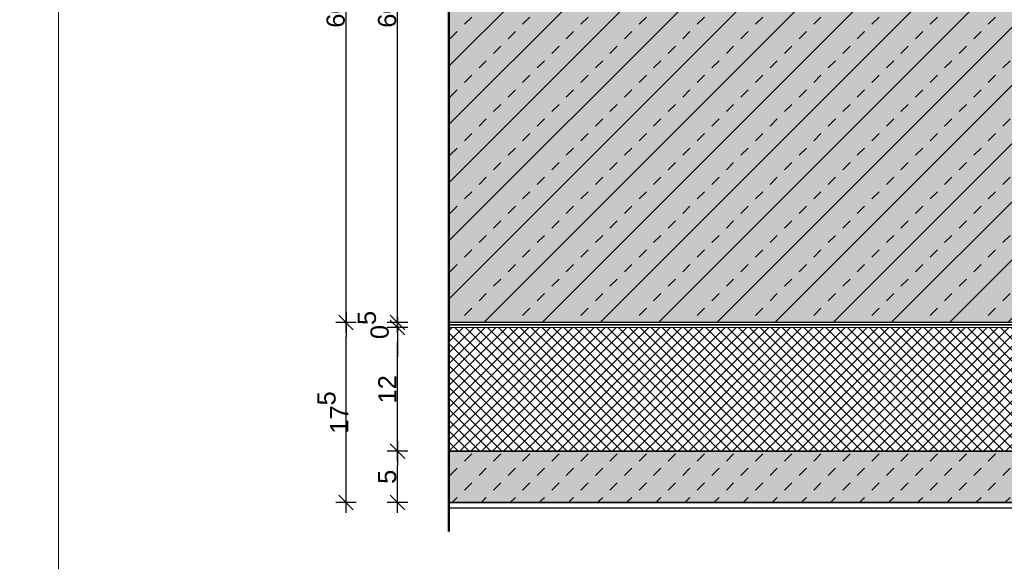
# Model space of a CAD drawing. Header units: metres. Extents: x 0.9 to 30.1, y -10.7 to 8.6.
# Tile 168 of 256: x 9.962 to 10.919, y -2.063 to -1.537. Entities that reach past the tile are written whole.
import ezdxf

# ---------------------------------------------------------------- set-up
doc = ezdxf.new("R2010")
doc.units = ezdxf.units.M
doc.header["$PDMODE"] = 1
doc.header["$PDSIZE"] = -2
doc.linetypes.add('Dash Style-37', pattern=[2.25, 1, -1.25])
doc.layers.get('0').update_dxf_attribs({"lineweight": 25})
doc.layers.add('Bemaßung', color=7, linetype='Continuous', lineweight=9)
doc.layers.add('Keine', color=7, linetype='Continuous', lineweight=9)
doc.layers.get('0').freeze()
doc.styles.add('Arial', font='arial.ttf')
doc.dimstyles.new('boris100', dxfattribs={"dimtxt": 17.652669, "dimasz": 0.001414, "dimexe": 0.001, "dimexo": 0.01, "dimgap": 0.0001, "dimtad": 1, "dimdec": 4, "dimtxsty": 'Arial', "dimblk": 'VW_SLASH', "dimblk1": 'VW_SLASH', "dimblk2": 'VW_SLASH', "dimcen": 0, "dimdle": 0.001, "dimadec": 3, "dimazin": 0, "dimtfac": 0.8, "dimtdec": 4, "dimtix": 1, "dimtmove": 0, "dimatfit": 0, "dimldrblk": 'VW_FILLEDARROW', "dimfxl": 0.001, "dimfxlon": 1, "dimfrac": 2, "dimtolj": 1, "dimarcsym": 0})

# ---------------------------------------------------------------- blocks, each defined once
blk = doc.blocks.new('VW_SLASH')
at = {"color": 0, "linetype": 'ByBlock', "lineweight": -2, "transparency": 16777216}
blk.add_line((0.707, 0), (-1, 0), dxfattribs=at)
at = {"color": 0, "linetype": 'Continuous', "lineweight": 20, "transparency": 16777216, "flags": 128}
blk.add_lwpolyline([(0.5, 0.5), (-0.5, -0.5)], dxfattribs=at)
blk = doc.blocks.new('*D119')
at = {"layer": 'Bemaßung', "color": 0, "lineweight": -2}
for p, q in [((10.3394, -1.23109), (10.3194, -1.23109)), ((10.3294, -1.81695), (10.3294, -1.24523)), ((10.3394, -1.83109), (10.3194, -1.83109))]:
    blk.add_line(p, q, dxfattribs=at)
at = {"layer": 'Defpoints', "color": 0}
for p in [(10.3294, -1.23109), (10.3794, -1.23109), (10.3794, -1.83109)]:
    blk.add_point(p, dxfattribs=at)
at = {"layer": 'Bemaßung', "color": 0, "lineweight": -2, "xscale": 0.014138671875, "yscale": 0.014138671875, "zscale": 0.014138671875}
for p, rotation in [((10.3294, -1.23109), 90), ((10.3294, -1.83109), 270)]:
    blk.add_blockref('VW_SLASH', p, dxfattribs=dict(at, rotation=rotation))
at = {"layer": 'Bemaßung', "color": 0, "insert": (10.31939, -1.53109), "char_height": 0.017653, "attachment_point": 5, "rotation": 90, "style": 'Arial'}
blk.add_mtext('\\A1;60', dxfattribs=at)
blk = doc.blocks.new('VW_FILLEDARROW')
at = {"linetype": 'Continuous', "lineweight": 5, "true_color": 0xb9b9b9, "transparency": 16777216}
h = blk.add_hatch(dxfattribs=at)
h.set_pattern_fill('Dämm', color=9, style=0, pattern_type=2)
h.set_pattern_definition([(-45, (0, 0), (0.00053033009, 0.00053033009), []), (-135, (0, 0), (0.00053033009, -0.00053033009), [])])
h.paths.add_polyline_path([(-2.246, 0.602), (0, 0), (-2.246, -0.602)])
at = {"color": 0, "linetype": 'Continuous', "lineweight": 5, "transparency": 16777216, "flags": 128}
blk.add_lwpolyline([(-2.246, 0.602), (0, 0), (-2.246, -0.602)], close=True, dxfattribs=at)
blk = doc.blocks.new('*D120')
at = {"layer": 'Bemaßung', "color": 0, "lineweight": -2}
for p, q in [((10.3294, -1.81695), (10.3294, -1.80281)), ((10.3394, -1.83109), (10.3194, -1.83109)), ((10.3394, -1.83609), (10.3194, -1.83609)), ((10.3294, -1.83609), (10.3294, -1.83109)), ((10.3294, -1.85023), (10.3294, -1.86437))]:
    blk.add_line(p, q, dxfattribs=at)
at = {"layer": 'Defpoints', "color": 0}
for p in [(10.3294, -1.83109), (10.3794, -1.83109), (10.3794, -1.83609)]:
    blk.add_point(p, dxfattribs=at)
at = {"layer": 'Bemaßung', "color": 0, "lineweight": -2, "xscale": 0.014138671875, "yscale": 0.014138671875, "zscale": 0.014138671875}
for p, rotation in [((10.3294, -1.83109), 270), ((10.3294, -1.83609), 90)]:
    blk.add_blockref('VW_SLASH', p, dxfattribs=dict(at, rotation=rotation))
at = {"layer": 'Bemaßung', "color": 0, "insert": (10.30595, -1.83359), "char_height": 0.0176527, "attachment_point": 5, "rotation": 90, "style": 'Arial'}
blk.add_mtext('\\A1;0\\S5^ ;', dxfattribs=at)
blk = doc.blocks.new('*D121')
at = {"layer": 'Bemaßung', "color": 0, "lineweight": -2}
for p, q in [((10.3394, -1.83609), (10.3194, -1.83609)), ((10.3294, -1.94195), (10.3294, -1.85023)), ((10.3394, -1.95609), (10.3194, -1.95609))]:
    blk.add_line(p, q, dxfattribs=at)
at = {"layer": 'Defpoints', "color": 0}
for p in [(10.3294, -1.83609), (10.3794, -1.83609), (10.3794, -1.95609)]:
    blk.add_point(p, dxfattribs=at)
at = {"layer": 'Bemaßung', "color": 0, "lineweight": -2, "xscale": 0.014138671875, "yscale": 0.014138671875, "zscale": 0.014138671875}
for p, rotation in [((10.3294, -1.83609), 90), ((10.3294, -1.95609), 270)]:
    blk.add_blockref('VW_SLASH', p, dxfattribs=dict(at, rotation=rotation))
at = {"layer": 'Bemaßung', "color": 0, "insert": (10.31954, -1.89609), "char_height": 0.017653, "attachment_point": 5, "rotation": 90, "style": 'Arial'}
blk.add_mtext('\\A1;12', dxfattribs=at)
blk = doc.blocks.new('*D122')
at = {"layer": 'Bemaßung', "color": 0, "lineweight": -2}
for p, q in [((10.3394, -1.95609), (10.3194, -1.95609)), ((10.3294, -1.99195), (10.3294, -1.97023)), ((10.3394, -2.00609), (10.3194, -2.00609))]:
    blk.add_line(p, q, dxfattribs=at)
at = {"layer": 'Defpoints', "color": 0}
for p in [(10.3294, -1.95609), (10.3794, -1.95609), (10.3794, -2.00609)]:
    blk.add_point(p, dxfattribs=at)
at = {"layer": 'Bemaßung', "color": 0, "lineweight": -2, "xscale": 0.014138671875, "yscale": 0.014138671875, "zscale": 0.014138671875}
for p, rotation in [((10.3294, -1.95609), 90), ((10.3294, -2.00609), 270)]:
    blk.add_blockref('VW_SLASH', p, dxfattribs=dict(at, rotation=rotation))
at = {"layer": 'Bemaßung', "color": 0, "insert": (10.31942, -1.98109), "char_height": 0.017653, "attachment_point": 5, "rotation": 90, "style": 'Arial'}
blk.add_mtext('\\A1;5', dxfattribs=at)
blk = doc.blocks.new('*D347')
at = {"layer": 'Bemaßung', "color": 0, "lineweight": -2}
for p, q in [((10.2894, -1.23109), (10.2694, -1.23109)), ((10.2794, -1.81695), (10.2794, -1.24523)), ((10.2894, -1.83109), (10.2694, -1.83109))]:
    blk.add_line(p, q, dxfattribs=at)
at = {"layer": 'Defpoints', "color": 0}
for p in [(10.2794, -1.23109), (10.3794, -1.23109), (10.3794, -1.83109)]:
    blk.add_point(p, dxfattribs=at)
at = {"layer": 'Bemaßung', "color": 0, "lineweight": -2, "xscale": 0.014138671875, "yscale": 0.014138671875, "zscale": 0.014138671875}
for p, rotation in [((10.2794, -1.23109), 90), ((10.2794, -1.83109), 270)]:
    blk.add_blockref('VW_SLASH', p, dxfattribs=dict(at, rotation=rotation))
at = {"layer": 'Bemaßung', "color": 0, "insert": (10.26939, -1.53109), "char_height": 0.017653, "attachment_point": 5, "rotation": 90, "style": 'Arial'}
blk.add_mtext('\\A1;60', dxfattribs=at)
blk = doc.blocks.new('*D348')
at = {"layer": 'Bemaßung', "color": 0, "lineweight": -2}
for p, q in [((10.2894, -1.83109), (10.2694, -1.83109)), ((10.2794, -1.99195), (10.2794, -1.84523)), ((10.2894, -2.00609), (10.2694, -2.00609))]:
    blk.add_line(p, q, dxfattribs=at)
at = {"layer": 'Defpoints', "color": 0}
for p in [(10.2794, -1.83109), (10.3794, -1.83109), (10.3794, -2.00609)]:
    blk.add_point(p, dxfattribs=at)
at = {"layer": 'Bemaßung', "color": 0, "lineweight": -2, "xscale": 0.014138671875, "yscale": 0.014138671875, "zscale": 0.014138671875}
for p, rotation in [((10.2794, -1.83109), 90), ((10.2794, -2.00609), 270)]:
    blk.add_blockref('VW_SLASH', p, dxfattribs=dict(at, rotation=rotation))
at = {"layer": 'Bemaßung', "color": 0, "insert": (10.2666, -1.91859), "char_height": 0.0176527, "attachment_point": 5, "rotation": 90, "style": 'Arial'}
blk.add_mtext('\\A1;17\\S5^ ;', dxfattribs=at)

msp = doc.modelspace()

# ---------------------------------------------------------------- hatches: boundary and pattern name
at = {"layer": 'Keine', "linetype": 'Continuous', "lineweight": 0, "true_color": 0xc0c0c0, "transparency": 33554687}
for points in [[(10.3794, -1.23109), (11.6294, -1.23109), (11.6294, -1.83109), (10.3794, -1.83109)], [(10.3794, -1.95609), (10.3794, -2.00609), (11.6294, -2.00609), (11.6294, -1.95609)]]:
    msp.add_hatch(color=9, dxfattribs=at).paths.add_polyline_path(points)
at = {"layer": 'Keine', "linetype": 'Continuous', "lineweight": 13, "true_color": 0x333333, "transparency": 33554687}
h = msp.add_hatch(dxfattribs=at)
h.set_pattern_fill('Stahlbeton-M1_10', color=250, style=0, pattern_type=2)
h.set_pattern_definition([(45, (0, 0), (0.02828427, -0.02828427), [0.01, -0.01])])
h.paths.add_polyline_path([(10.3794, -1.23109), (11.6294, -1.23109), (11.6294, -1.83109), (10.3794, -1.83109)])
at = {"layer": 'Keine', "linetype": 'Continuous', "lineweight": 13, "true_color": 0x4c4c4c, "transparency": 33554687}
h = msp.add_hatch(dxfattribs=at)
h.set_pattern_fill('Stahlbeton-M1_10-1', color=251, style=0, pattern_type=2)
h.set_pattern_definition([(-135, (0.012426, -0.013254), (0.02828427, -0.02828427), [])])
h.paths.add_polyline_path([(10.3794, -1.23109), (11.6294, -1.23109), (11.6294, -1.83109), (10.3794, -1.83109)])
at = {"layer": 'Keine', "linetype": 'Continuous', "lineweight": 5, "true_color": 0xb9b9b9, "transparency": 33554687}
h = msp.add_hatch(dxfattribs=at)
h.set_pattern_fill('Dämm', color=9, style=0, pattern_type=2)
h.set_pattern_definition([(-45, (0, 0), (0.005303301, 0.005303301), []), (-135, (0, 0), (0.005303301, -0.005303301), [])])
h.paths.add_polyline_path([(10.3794, -1.83609), (10.3794, -1.95609), (11.6294, -1.95609), (11.6294, -1.83609)])
at = {"layer": 'Keine', "linetype": 'Continuous', "lineweight": 13, "true_color": 0x4c4c4c, "transparency": 33554687}
h = msp.add_hatch(dxfattribs=at)
h.set_pattern_fill('unbew_ Beton-M1_10', color=251, style=0, pattern_type=2)
h.set_pattern_definition([(45, (0.014142, 0.014142), (0.02828427, -0.02828427), [0.01, -0.01]), (45, (0.014142, -0.014142), (0.02828427, -0.02828427), [0.01, -0.01])])
h.paths.add_polyline_path([(10.3794, -1.95609), (10.3794, -2.00609), (11.6294, -2.00609), (11.6294, -1.95609)])

# ---------------------------------------------------------------- linework, layer by layer
at = {"layer": 'Keine', "color": 7, "linetype": 'Dash Style-37', "lineweight": 25, "transparency": 33554687}
msp.add_line((10.3794, -2.01109), (11.6294, -2.01109), dxfattribs=at)
at = {"layer": 'Keine', "color": 255, "flags": 128}
for points in [[(8, -0.6), (10, -0.6), (10, -3), (8, -3)], [(10, -0.6), (12, -0.6), (12, -3), (10, -3)]]:
    msp.add_lwpolyline(points, close=True, dxfattribs=at)
at = {"layer": 'Keine', "color": 7, "linetype": 'Continuous', "lineweight": 35, "transparency": 33554687, "flags": 128}
for points in [[(10.3794, -1.23109), (11.6294, -1.23109), (11.6294, -1.83109), (10.3794, -1.83109)], [(10.3794, -1.95609), (10.3794, -2.00609), (11.6294, -2.00609), (11.6294, -1.95609)]]:
    msp.add_lwpolyline(points, close=True, dxfattribs=at)
at = {"layer": 'Keine', "color": 7, "linetype": 'Continuous', "lineweight": 9, "transparency": 33554687, "flags": 128}
msp.add_lwpolyline([(10.3794, -1.83609), (10.3794, -1.95609), (11.6294, -1.95609), (11.6294, -1.83609)], close=True, dxfattribs=at)

# ---------------------------------------------------------------- dimensions: what is measured, and where the dimension line sits
at = {"layer": 'Bemaßung'}
for base, p1, p2, text, override, picture, middle in [((10.3294, -1.23109), (10.3794, -1.83109), (10.3794, -1.23109), '60', {"dimtxt": 0.017653, "dimasz": 0.014139, "dimexe": 0.01, "dimgap": 0.001, "dimdec": 3, "dimpost": '<>', "dimtxsty": 'Arial', "dimdle": 0.01, "dimtmove": 2, "dimfxl": 0.01}, '*D119', (10.31939, -1.53109)), ((10.3294, -1.83109), (10.3794, -1.83609), (10.3794, -1.83109), '0\\S5^ ;', {"dimtxt": 0.017653, "dimasz": 0.014139, "dimexe": 0.01, "dimgap": 0.001, "dimdec": 3, "dimpost": '<>', "dimtxsty": 'Arial', "dimdle": 0.01, "dimtix": 0, "dimtmove": 2, "dimfxl": 0.01}, '*D120', (10.30595, -1.83359)), ((10.3294, -1.83609), (10.3794, -1.95609), (10.3794, -1.83609), '12', {"dimtxt": 0.017653, "dimasz": 0.014139, "dimexe": 0.01, "dimgap": 0.001, "dimdec": 3, "dimpost": '<>', "dimtxsty": 'Arial', "dimdle": 0.01, "dimtmove": 2, "dimfxl": 0.01}, '*D121', (10.31954, -1.89609)), ((10.3294, -1.95609), (10.3794, -2.00609), (10.3794, -1.95609), '5', {"dimtxt": 0.017653, "dimasz": 0.014139, "dimexe": 0.01, "dimgap": 0.001, "dimdec": 3, "dimpost": '<>', "dimtxsty": 'Arial', "dimdle": 0.01, "dimtmove": 2, "dimfxl": 0.01}, '*D122', (10.31942, -1.98109))]:
    dim = msp.add_linear_dim(base=base, p1=p1, p2=p2, angle=270, text=text, dimstyle='boris100', override=override, dxfattribs=at)
    dim.commit()
    dim.dimension.update_dxf_attribs({"geometry": picture, "text_midpoint": middle})

# ---------------------------------------------------------------- next in the draw order: wipeouts: each hides what was drawn before it
at = {"color": 255, "linetype": 'Continuous', "lineweight": 9, "transparency": 33554687}
msp.add_wipeout([(10.3794, -1.83109), (11.6294, -1.83109), (11.6294, -1.83609), (10.3794, -1.83609)], dxfattribs=at).dxf.layer = 'Keine'

# ---------------------------------------------------------------- next in the draw order: linework, layer by layer
at = {"layer": 'Keine', "color": 255, "lineweight": 50}
msp.add_line((10.3794, -1.03109), (10.3794, -2.03411), dxfattribs=at)
at = {"layer": 'Keine', "color": 7, "linetype": 'Dash Style-37', "lineweight": 35, "transparency": 33554687}
msp.add_line((10.3794, -1.83359), (11.6294, -1.83359), dxfattribs=at)
at = {"layer": 'Keine', "color": 7, "linetype": 'Continuous', "lineweight": 9, "transparency": 33554687, "flags": 128}
msp.add_lwpolyline([(10.3794, -1.83109), (11.6294, -1.83109), (11.6294, -1.83609), (10.3794, -1.83609)], close=True, dxfattribs=at)

# ---------------------------------------------------------------- next in the draw order: dimensions: what is measured, and where the dimension line sits
at = {"layer": 'Bemaßung'}
for base, p1, p2, text, picture, middle in [((10.2794, -1.23109), (10.3794, -1.83109), (10.3794, -1.23109), '60', '*D347', (10.26939, -1.53109)), ((10.2794, -1.83109), (10.3794, -2.00609), (10.3794, -1.83109), '17\\S5^ ;', '*D348', (10.2666, -1.91859))]:
    dim = msp.add_linear_dim(base=base, p1=p1, p2=p2, angle=270, text=text, dimstyle='boris100', override={"dimtxt": 0.017653, "dimasz": 0.014139, "dimexe": 0.01, "dimgap": 0.001, "dimpost": '<>', "dimtxsty": 'Arial', "dimdle": 0.01, "dimtmove": 2, "dimfxl": 0.01}, dxfattribs=at)
    dim.commit()
    dim.dimension.update_dxf_attribs({"geometry": picture, "text_midpoint": middle})

doc.saveas('drawing.dxf')
